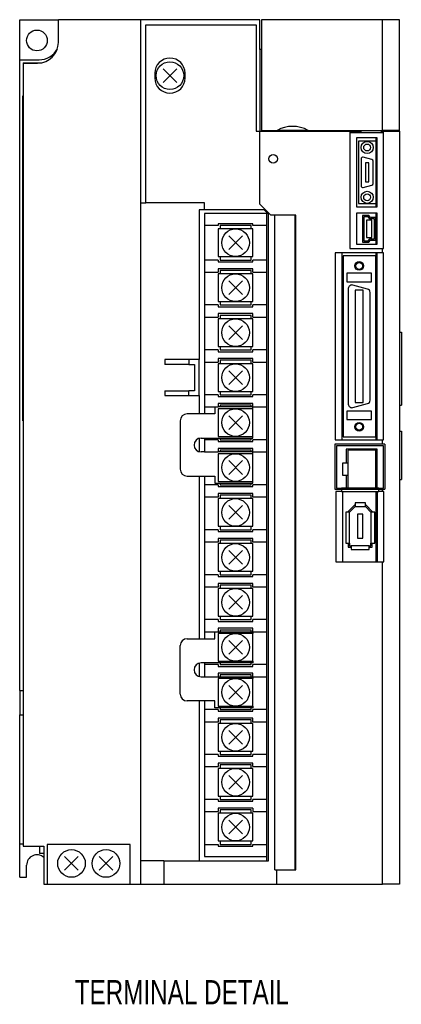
# Model space of a CAD drawing. Extents: x -955 to 8, y -401 to 362.
# Tile 2 of 3: x -955 to -845, y 77 to 362. Entities that reach past the tile are written whole.
import ezdxf

# ---------------------------------------------------------------- set-up
doc = ezdxf.new("R2010")
doc.units = 0
for name, color, linetype in [('NOTE', 5, 'CONTINUOUS'), ('OUTLINE', 7, 'CONTINUOUS'), ('THIN_LINE', 6, 'CONTINUOUS')]:
    doc.layers.add(name, color=color, linetype=linetype)
doc.styles.add('SLDTEXTSTYLE0', font='txt', dxfattribs={"width": 0.75})

msp = doc.modelspace()

# ---------------------------------------------------------------- linework, layer by layer
at = {"layer": 'OUTLINE'}
for p, q in [((-955.01, 361.58), (-943.81, 361.58)), ((-955.01, 349.98), (-955.01, 361.58)), ((-920.01, 361.58), (-943.81, 361.58)), ((-943.81, 355.03), (-943.81, 361.58)), ((-920.01, 361.58), (-920.01, 308.58)), ((-885.51, 361.58), (-920.01, 361.58)), ((-918.51, 308.58), (-918.51, 360.08)), ((-918.51, 360.08), (-886.51, 360.08)), ((-886.51, 360.08), (-886.51, 329.38)), ((-885.51, 352.98), (-885.51, 361.58)), ((-850.01, 361.58), (-885.01, 361.58)), ((-885.01, 361.58), (-885.01, 329.58)), ((-845.01, 361.58), (-850.01, 361.58)), ((-850.01, 329.58), (-850.01, 361.58)), ((-845.01, 329.58), (-845.01, 361.58)), ((-885.01, 352.98), (-885.51, 352.98)), ((-885.51, 352.98), (-885.51, 329.38)), ((-955.01, 167.58), (-955.01, 349.98)), ((-955.01, 349.98), (-949.41, 349.98)), ((-954.01, 349.13), (-953.01, 349.13)), ((-954.01, 349.13), (-954.01, 349.03)), ((-954.01, 349.03), (-949.81, 349.03)), ((-954.01, 349.03), (-954.01, 122.58)), ((-953.01, 349.13), (-948.72, 349.13)), ((-909.53, 343.43), (-913.49, 347.39)), ((-909.53, 347.39), (-913.49, 343.43)), ((-915.91, 346.08), (-915.91, 344.73)), ((-907.11, 344.73), (-907.11, 346.08)), ((-954.11, 245.58), (-954.11, 339.58)), ((-954.11, 339.58), (-954.01, 339.58)), ((-886.51, 329.38), (-885.51, 329.38)), ((-885.51, 308.28), (-885.51, 329.38)), ((-885.51, 329.38), (-859.41, 329.38)), ((-885.01, 329.58), (-880.5, 329.58)), ((-883.89, 329.58), (-883.89, 329.38)), ((-882.93, 329.38), (-882.93, 329.58)), ((-871.52, 329.58), (-880.5, 329.58)), ((-871.52, 329.58), (-850.01, 329.58)), ((-859.41, 329.38), (-856.01, 329.38)), ((-859.41, 329.38), (-859.41, 295.42)), ((-849.71, 328.87), (-859.41, 328.87)), ((-856.01, 329.58), (-856.01, 329.38)), ((-850.48, 329.38), (-850.48, 329.58)), ((-850.48, 329.38), (-849.71, 329.38)), ((-845.01, 329.58), (-850.01, 329.58)), ((-849.71, 329.38), (-845.01, 329.38)), ((-849.71, 295.42), (-849.71, 329.38)), ((-847.01, 329.58), (-847.01, 329.38)), ((-846.05, 329.38), (-846.05, 329.58)), ((-845.01, 329.38), (-845.01, 329.58)), ((-845.01, 329.38), (-845.01, 111.58)), ((-851.51, 327.42), (-857.51, 327.42)), ((-857.51, 327.42), (-857.51, 307.42)), ((-851.91, 326.42), (-856.91, 326.42)), ((-856.91, 326.42), (-856.91, 308.42)), ((-851.91, 327.42), (-851.91, 307.42)), ((-851.51, 307.42), (-851.51, 327.42)), ((-853.03, 321.13), (-855.53, 321.8)), ((-856.16, 321.32), (-856.16, 313.52)), ((-854.91, 320.17), (-854.91, 314.67)), ((-853.91, 320.17), (-854.91, 320.17)), ((-853.91, 314.67), (-853.91, 320.17)), ((-852.66, 314.19), (-852.66, 320.65)), ((-855.53, 313.04), (-853.03, 313.71)), ((-854.91, 314.67), (-853.91, 314.67)), ((-920.01, 308.58), (-920.01, 118.35)), ((-920.01, 308.58), (-918.51, 308.58)), ((-901.51, 308.58), (-918.51, 308.58)), ((-901.51, 306.58), (-901.51, 308.58)), ((-882.31, 305.08), (-885.51, 308.28)), ((-856.91, 308.42), (-851.91, 308.42)), ((-901.51, 306.58), (-903.01, 306.58)), ((-903.01, 306.58), (-903.01, 263.27)), ((-884.24, 306.58), (-901.51, 306.58)), ((-883.51, 305.58), (-901.51, 305.58)), ((-901.51, 305.58), (-901.51, 302.08)), ((-883.01, 305.36), (-884.24, 306.58)), ((-883.51, 305.86), (-883.51, 118.35)), ((-883.01, 118.35), (-883.01, 305.36)), ((-875.01, 305.08), (-882.31, 305.08)), ((-881.11, 115.78), (-881.11, 305.08)), ((-875.36, 305.08), (-875.36, 115.78)), ((-875.01, 115.78), (-875.01, 305.08)), ((-857.51, 307.42), (-851.51, 307.42)), ((-857.51, 305.62), (-857.51, 296.62)), ((-851.51, 305.62), (-857.51, 305.62)), ((-855.79, 304.97), (-855.79, 297.27)), ((-853.93, 304.97), (-855.79, 304.97)), ((-853.43, 304.42), (-853.93, 304.97)), ((-851.91, 305.62), (-851.91, 304.42)), ((-851.51, 296.62), (-851.51, 305.62)), ((-901.51, 302.08), (-901.51, 292.08)), ((-897.51, 302.08), (-901.51, 302.08)), ((-897.51, 302.58), (-897.51, 302.08)), ((-887.51, 302.58), (-897.51, 302.58)), ((-888.01, 302.08), (-897.01, 302.08)), ((-897.01, 302.08), (-897.01, 301.08)), ((-888.01, 301.08), (-888.01, 302.08)), ((-887.51, 302.08), (-887.51, 302.58)), ((-883.51, 302.08), (-887.51, 302.08)), ((-854.11, 304.57), (-855.39, 304.57)), ((-855.39, 304.57), (-855.39, 297.67)), ((-854.6, 303.62), (-854.6, 298.62)), ((-853.1, 303.62), (-854.6, 303.62)), ((-853.61, 304.02), (-854.11, 304.57)), ((-852.31, 304.02), (-853.61, 304.02)), ((-851.91, 304.42), (-853.43, 304.42)), ((-853.1, 298.62), (-853.1, 303.62)), ((-852.31, 298.22), (-852.31, 304.02)), ((-851.91, 297.82), (-851.91, 304.42)), ((-887.51, 301.08), (-897.51, 301.08)), ((-897.51, 301.08), (-897.51, 293.08)), ((-890.53, 299.06), (-894.49, 295.1)), ((-890.53, 295.1), (-894.49, 299.06)), ((-887.51, 293.08), (-887.51, 301.08)), ((-857.51, 296.62), (-851.51, 296.62)), ((-855.79, 297.27), (-853.93, 297.27)), ((-855.39, 297.67), (-854.11, 297.67)), ((-854.6, 298.62), (-853.1, 298.62)), ((-854.11, 297.67), (-853.61, 298.22)), ((-853.93, 297.27), (-853.43, 297.82)), ((-853.61, 298.22), (-852.31, 298.22)), ((-853.43, 297.82), (-851.91, 297.82)), ((-851.91, 297.82), (-851.91, 296.62)), ((-863.71, 294.12), (-863.71, 240.12)), ((-850.01, 294.12), (-863.71, 294.12)), ((-861.76, 294.12), (-861.76, 240.12)), ((-851.91, 293.32), (-861.31, 293.32)), ((-861.31, 293.32), (-861.31, 240.92)), ((-859.41, 295.42), (-850.01, 295.42)), ((-851.91, 294.12), (-851.91, 293.32)), ((-851.91, 240.92), (-851.91, 293.32)), ((-851.46, 240.12), (-851.46, 294.12)), ((-850.01, 295.42), (-849.71, 295.42)), ((-850.01, 294.12), (-850.01, 295.42)), ((-849.71, 294.12), (-850.01, 294.12)), ((-849.71, 240.12), (-849.71, 294.12)), ((-897.51, 292.08), (-901.51, 292.08)), ((-901.51, 292.08), (-901.51, 288.58)), ((-897.51, 293.08), (-887.51, 293.08)), ((-897.51, 292.08), (-897.51, 291.58)), ((-897.51, 291.58), (-887.51, 291.58)), ((-897.01, 293.08), (-897.01, 292.08)), ((-897.01, 292.08), (-888.01, 292.08)), ((-888.01, 292.08), (-888.01, 293.08)), ((-887.51, 291.58), (-887.51, 292.08)), ((-883.51, 292.08), (-887.51, 292.08)), ((-901.51, 288.58), (-901.51, 279.08)), ((-901.51, 288.58), (-897.51, 288.58)), ((-897.51, 289.58), (-897.51, 288.58)), ((-887.51, 289.58), (-897.51, 289.58)), ((-887.51, 288.08), (-897.51, 288.08)), ((-897.51, 288.08), (-897.51, 280.08)), ((-888.01, 289.08), (-897.01, 289.08)), ((-897.01, 289.08), (-897.01, 288.08)), ((-888.01, 288.08), (-888.01, 289.08)), ((-887.51, 288.58), (-887.51, 289.58)), ((-887.51, 288.58), (-883.51, 288.58)), ((-887.51, 280.08), (-887.51, 288.08)), ((-860.26, 288.32), (-860.26, 285.82)), ((-853.16, 288.32), (-860.26, 288.32)), ((-853.16, 285.82), (-853.16, 288.32)), ((-890.53, 286.06), (-894.49, 282.1)), ((-890.53, 282.1), (-894.49, 286.06)), ((-860.26, 285.82), (-853.16, 285.82)), ((-854.3, 283.68), (-858.6, 284.84)), ((-859.86, 283.87), (-859.86, 250.38)), ((-855.56, 283.37), (-857.86, 283.37)), ((-857.86, 283.37), (-857.86, 250.87)), ((-855.56, 250.87), (-855.56, 283.37)), ((-853.56, 251.53), (-853.56, 282.72)), ((-901.51, 279.08), (-901.51, 275.58)), ((-897.51, 279.08), (-901.51, 279.08)), ((-897.51, 280.08), (-887.51, 280.08)), ((-897.51, 279.08), (-897.51, 278.58)), ((-897.01, 280.08), (-897.01, 279.08)), ((-897.01, 279.08), (-888.01, 279.08)), ((-888.01, 279.08), (-888.01, 280.08)), ((-883.51, 279.08), (-887.51, 279.08)), ((-887.51, 278.58), (-887.51, 279.08)), ((-897.51, 278.58), (-887.51, 278.58)), ((-897.51, 276.58), (-897.51, 275.58)), ((-887.51, 276.58), (-897.51, 276.58)), ((-887.51, 275.58), (-887.51, 276.58)), ((-901.51, 275.58), (-901.51, 266.08)), ((-901.51, 275.58), (-897.51, 275.58)), ((-897.51, 275.08), (-897.51, 267.08)), ((-887.51, 275.08), (-897.51, 275.08)), ((-888.01, 276.08), (-897.01, 276.08)), ((-897.01, 276.08), (-897.01, 275.08)), ((-888.01, 275.08), (-888.01, 276.08)), ((-887.51, 275.58), (-883.51, 275.58)), ((-887.51, 267.08), (-887.51, 275.08)), ((-890.53, 273.06), (-894.49, 269.1)), ((-890.53, 269.1), (-894.49, 273.06)), ((-845.01, 271.18), (-844.51, 271.18)), ((-844.51, 271.18), (-844.51, 250.08)), ((-901.51, 266.08), (-901.51, 262.58)), ((-897.51, 266.08), (-901.51, 266.08)), ((-897.51, 267.08), (-887.51, 267.08)), ((-897.51, 266.08), (-897.51, 265.58)), ((-897.51, 265.58), (-887.51, 265.58)), ((-897.01, 267.08), (-897.01, 266.08)), ((-897.01, 266.08), (-888.01, 266.08)), ((-888.01, 266.08), (-888.01, 267.08)), ((-887.51, 265.58), (-887.51, 266.08)), ((-883.51, 266.08), (-887.51, 266.08)), ((-906.01, 263.27), (-913.01, 263.27)), ((-913.01, 263.27), (-913.01, 261.89)), ((-903.01, 263.27), (-906.01, 263.27)), ((-906.01, 263.27), (-906.01, 261.89)), ((-903.01, 252.89), (-903.01, 263.27)), ((-901.51, 262.58), (-901.51, 253.08)), ((-901.51, 262.58), (-897.51, 262.58)), ((-897.51, 263.58), (-897.51, 262.58)), ((-887.51, 263.58), (-897.51, 263.58)), ((-887.51, 262.08), (-897.51, 262.08)), ((-897.51, 262.08), (-897.51, 254.08)), ((-888.01, 263.08), (-897.01, 263.08)), ((-897.01, 263.08), (-897.01, 262.08)), ((-888.01, 262.08), (-888.01, 263.08)), ((-887.51, 262.58), (-887.51, 263.58)), ((-887.51, 262.58), (-883.51, 262.58)), ((-887.51, 254.08), (-887.51, 262.08)), ((-906.01, 261.89), (-913.01, 261.89)), ((-906.01, 261.89), (-904.39, 261.89)), ((-904.39, 261.89), (-904.39, 254.27)), ((-890.53, 260.06), (-894.49, 256.1)), ((-890.53, 256.1), (-894.49, 260.06)), ((-913.01, 254.27), (-906.01, 254.27)), ((-913.01, 254.27), (-913.01, 252.89)), ((-904.39, 254.27), (-906.01, 254.27)), ((-906.01, 252.89), (-906.01, 254.27)), ((-897.51, 254.08), (-887.51, 254.08)), ((-897.01, 254.08), (-897.01, 253.08)), ((-888.01, 253.08), (-888.01, 254.08)), ((-913.01, 252.89), (-906.01, 252.89)), ((-906.01, 252.89), (-903.01, 252.89)), ((-903.01, 252.89), (-903.01, 247.58)), ((-901.51, 253.08), (-901.51, 249.58)), ((-897.51, 253.08), (-901.51, 253.08)), ((-897.51, 253.08), (-897.51, 252.58)), ((-897.51, 252.58), (-887.51, 252.58)), ((-897.51, 250.58), (-897.51, 249.58)), ((-887.51, 250.58), (-897.51, 250.58)), ((-897.01, 253.08), (-888.01, 253.08)), ((-883.51, 253.08), (-887.51, 253.08)), ((-887.51, 252.58), (-887.51, 253.08)), ((-887.51, 249.58), (-887.51, 250.58)), ((-857.86, 250.87), (-855.56, 250.87)), ((-901.51, 249.58), (-901.51, 247.58)), ((-901.51, 249.58), (-897.51, 249.58)), ((-898.51, 249.58), (-898.51, 247.58)), ((-887.51, 249.58), (-897.51, 249.58)), ((-887.51, 249.08), (-897.51, 249.08)), ((-897.51, 249.08), (-897.51, 241.08)), ((-897.01, 250.08), (-897.01, 249.58)), ((-888.01, 250.08), (-897.01, 250.08)), ((-888.01, 249.58), (-888.01, 250.08)), ((-887.51, 249.08), (-887.51, 249.58)), ((-887.51, 249.58), (-883.51, 249.58)), ((-887.51, 241.08), (-887.51, 249.08)), ((-860.26, 248.42), (-860.26, 245.92)), ((-853.16, 248.42), (-860.26, 248.42)), ((-858.6, 249.41), (-854.3, 250.56)), ((-853.16, 245.92), (-853.16, 248.42)), ((-845.01, 250.08), (-844.51, 250.08)), ((-954.11, 245.58), (-954.01, 245.58)), ((-908.51, 245.58), (-908.51, 231.58)), ((-898.51, 247.58), (-906.51, 247.58)), ((-890.53, 247.06), (-894.49, 243.1)), ((-890.53, 243.1), (-894.49, 247.06)), ((-860.26, 245.92), (-853.16, 245.92)), ((-845.01, 242.58), (-844.51, 242.58)), ((-844.51, 242.58), (-844.51, 228.58)), ((-903.01, 240.52), (-903.01, 236.65)), ((-902.51, 240.58), (-887.51, 240.58)), ((-901.51, 240.58), (-901.51, 240.08)), ((-901.51, 240.08), (-901.51, 236.58)), ((-897.51, 240.08), (-901.51, 240.08)), ((-897.51, 241.08), (-887.51, 241.08)), ((-897.51, 240.08), (-897.51, 239.58)), ((-897.51, 239.58), (-887.51, 239.58)), ((-897.01, 240.58), (-897.01, 240.08)), ((-897.01, 240.08), (-888.01, 240.08)), ((-888.01, 240.08), (-888.01, 240.58)), ((-887.51, 240.58), (-887.51, 241.08)), ((-883.51, 240.08), (-887.51, 240.08)), ((-887.51, 239.58), (-887.51, 240.08)), ((-863.71, 240.12), (-850.01, 240.12)), ((-861.31, 240.92), (-851.91, 240.92)), ((-851.91, 240.92), (-851.91, 240.12)), ((-850.01, 240.12), (-849.71, 240.12)), ((-850.01, 238.87), (-850.01, 240.12)), ((-901.51, 236.58), (-902.51, 236.58)), ((-901.51, 236.58), (-897.51, 236.58)), ((-897.51, 237.58), (-897.51, 236.58)), ((-887.51, 237.58), (-897.51, 237.58)), ((-887.51, 236.58), (-897.51, 236.58)), ((-897.01, 237.08), (-897.01, 236.58)), ((-888.01, 237.08), (-897.01, 237.08)), ((-888.01, 236.58), (-888.01, 237.08)), ((-887.51, 236.58), (-887.51, 237.58)), ((-887.51, 236.08), (-887.51, 236.58)), ((-887.51, 236.58), (-883.51, 236.58)), ((-850.01, 238.87), (-863.79, 238.87)), ((-863.79, 238.87), (-863.79, 225.77)), ((-849.69, 238.37), (-863.29, 238.37)), ((-863.29, 238.37), (-863.29, 226.1)), ((-851.5, 237.35), (-860.5, 237.35)), ((-860.5, 237.35), (-860.5, 233.34)), ((-851.97, 237.09), (-859.97, 237.09)), ((-859.97, 237.09), (-859.97, 226.09)), ((-851.97, 237.09), (-851.97, 226.09)), ((-851.91, 237.35), (-851.91, 226.1)), ((-851.5, 226.1), (-851.5, 237.35)), ((-849.26, 238.87), (-850.01, 238.87)), ((-849.69, 226.1), (-849.69, 238.37)), ((-849.26, 238.87), (-849.26, 225.77)), ((-897.51, 236.08), (-897.51, 228.08)), ((-887.51, 236.08), (-897.51, 236.08)), ((-890.53, 234.06), (-894.49, 230.1)), ((-890.53, 230.1), (-894.49, 234.06)), ((-887.51, 228.08), (-887.51, 236.08)), ((-859.97, 233.34), (-861.57, 233.34)), ((-861.57, 233.34), (-861.57, 229.84)), ((-906.51, 229.58), (-898.51, 229.58)), ((-903.01, 229.58), (-903.01, 182.58)), ((-901.51, 229.58), (-901.51, 227.08)), ((-898.51, 229.58), (-898.51, 227.58)), ((-897.51, 228.08), (-887.51, 228.08)), ((-887.51, 227.58), (-887.51, 228.08)), ((-861.57, 229.84), (-859.97, 229.84)), ((-860.5, 229.84), (-860.5, 226.1)), ((-845.01, 228.58), (-844.51, 228.58)), ((-901.51, 227.08), (-901.51, 223.58)), ((-897.51, 227.08), (-901.51, 227.08)), ((-898.51, 227.58), (-887.51, 227.58)), ((-897.51, 227.08), (-897.51, 226.58)), ((-897.51, 226.58), (-887.51, 226.58)), ((-897.01, 227.58), (-897.01, 227.08)), ((-897.01, 227.08), (-888.01, 227.08)), ((-888.01, 227.08), (-888.01, 227.58)), ((-887.51, 226.58), (-887.51, 227.08)), ((-883.51, 227.08), (-887.51, 227.08)), ((-863.79, 225.77), (-861.81, 225.77)), ((-863.51, 225.12), (-863.51, 204.77)), ((-861.81, 225.12), (-863.51, 225.12)), ((-863.29, 226.1), (-861.81, 226.1)), ((-859.97, 226.1), (-861.81, 226.1)), ((-861.81, 226.1), (-861.81, 225.77)), ((-861.81, 225.77), (-861.81, 225.12)), ((-861.81, 225.77), (-851.05, 225.77)), ((-861.81, 225.12), (-851.05, 225.12)), ((-861.59, 225.12), (-861.59, 204.77)), ((-851.97, 226.09), (-859.97, 226.09)), ((-851.05, 226.1), (-851.97, 226.1)), ((-851.91, 225.12), (-851.91, 204.77)), ((-851.45, 204.77), (-851.45, 225.12)), ((-851.05, 225.77), (-851.05, 226.1)), ((-851.05, 226.1), (-849.69, 226.1)), ((-851.05, 225.12), (-851.05, 225.77)), ((-851.05, 225.77), (-850.01, 225.77)), ((-850.01, 225.12), (-851.05, 225.12)), ((-850.01, 225.12), (-850.01, 225.77)), ((-850.01, 225.77), (-849.26, 225.77)), ((-849.54, 225.12), (-850.01, 225.12)), ((-849.54, 204.77), (-849.54, 225.12)), ((-901.51, 223.58), (-901.51, 214.08)), ((-901.51, 223.58), (-897.51, 223.58)), ((-897.51, 224.58), (-897.51, 223.58)), ((-887.51, 224.58), (-897.51, 224.58)), ((-887.51, 223.08), (-897.51, 223.08)), ((-897.51, 223.08), (-897.51, 215.08)), ((-897.01, 224.08), (-897.01, 223.08)), ((-888.01, 224.08), (-897.01, 224.08)), ((-888.01, 223.08), (-888.01, 224.08)), ((-887.51, 223.58), (-887.51, 224.58)), ((-887.51, 223.58), (-883.51, 223.58)), ((-887.51, 215.08), (-887.51, 223.08)), ((-890.53, 221.06), (-894.49, 217.1)), ((-890.53, 217.1), (-894.49, 221.06)), ((-858.08, 221.17), (-859.91, 219.34)), ((-859.91, 219.34), (-859.91, 219.18)), ((-857.92, 220.77), (-859.51, 219.18)), ((-857.92, 221.17), (-858.08, 221.17)), ((-854.91, 221.87), (-857.92, 221.87)), ((-857.92, 221.87), (-857.92, 220.77)), ((-857.92, 220.77), (-854.91, 220.77)), ((-854.91, 220.77), (-854.91, 221.87)), ((-854.74, 221.17), (-854.91, 221.17)), ((-853.31, 219.18), (-854.91, 220.77)), ((-852.91, 219.34), (-854.74, 221.17)), ((-852.91, 219.18), (-852.91, 219.34)), ((-859.51, 219.18), (-860.61, 219.18)), ((-860.61, 219.18), (-860.61, 210.17)), ((-859.51, 210.17), (-859.51, 219.18)), ((-857.16, 218.57), (-857.16, 211.67)), ((-855.66, 218.57), (-857.16, 218.57)), ((-855.66, 211.67), (-855.66, 218.57)), ((-853.31, 219.18), (-853.31, 210.17)), ((-852.21, 219.18), (-853.31, 219.18)), ((-852.21, 210.17), (-852.21, 219.18)), ((-901.51, 214.08), (-901.51, 210.58)), ((-897.51, 214.08), (-901.51, 214.08)), ((-897.51, 215.08), (-887.51, 215.08)), ((-897.51, 214.08), (-897.51, 213.58)), ((-897.51, 213.58), (-887.51, 213.58)), ((-897.01, 215.08), (-897.01, 214.08)), ((-897.01, 214.08), (-888.01, 214.08)), ((-888.01, 214.08), (-888.01, 215.08)), ((-883.51, 214.08), (-887.51, 214.08)), ((-887.51, 213.58), (-887.51, 214.08)), ((-897.51, 211.58), (-897.51, 210.58)), ((-887.51, 211.58), (-897.51, 211.58)), ((-888.01, 211.08), (-897.01, 211.08)), ((-897.01, 211.08), (-897.01, 210.08)), ((-888.01, 210.08), (-888.01, 211.08)), ((-887.51, 210.58), (-887.51, 211.58)), ((-857.16, 211.67), (-855.66, 211.67)), ((-901.51, 210.58), (-901.51, 201.08)), ((-901.51, 210.58), (-897.51, 210.58)), ((-897.51, 210.08), (-897.51, 202.08)), ((-887.51, 210.08), (-897.51, 210.08)), ((-890.53, 208.06), (-894.49, 204.1)), ((-890.53, 204.1), (-894.49, 208.06)), ((-887.51, 210.58), (-883.51, 210.58)), ((-887.51, 202.08), (-887.51, 210.08)), ((-860.61, 210.17), (-859.51, 210.17)), ((-859.91, 210.17), (-859.91, 209.07)), ((-859.91, 209.07), (-859.01, 209.07)), ((-859.51, 210.17), (-859.51, 209.47)), ((-859.51, 209.47), (-859.01, 209.47)), ((-859.01, 209.47), (-859.01, 208.37)), ((-853.81, 209.47), (-859.01, 209.47)), ((-859.01, 208.37), (-853.81, 208.37)), ((-853.81, 209.47), (-853.31, 209.47)), ((-853.81, 208.37), (-853.81, 209.47)), ((-853.81, 209.07), (-852.91, 209.07)), ((-853.31, 209.47), (-853.31, 210.17)), ((-853.31, 210.17), (-852.21, 210.17)), ((-852.91, 209.07), (-852.91, 210.17)), ((-863.51, 204.77), (-850.01, 204.77)), ((-850.01, 204.77), (-849.54, 204.77)), ((-850.01, 111.58), (-850.01, 204.77)), ((-901.51, 201.08), (-901.51, 197.58)), ((-897.51, 201.08), (-901.51, 201.08)), ((-897.51, 202.08), (-887.51, 202.08)), ((-897.51, 201.08), (-897.51, 200.58)), ((-897.51, 200.58), (-887.51, 200.58)), ((-897.01, 202.08), (-897.01, 201.08)), ((-897.01, 201.08), (-888.01, 201.08)), ((-888.01, 201.08), (-888.01, 202.08)), ((-883.51, 201.08), (-887.51, 201.08)), ((-887.51, 200.58), (-887.51, 201.08)), ((-901.51, 197.58), (-901.51, 188.08)), ((-901.51, 197.58), (-897.51, 197.58)), ((-897.51, 198.58), (-897.51, 197.58)), ((-887.51, 198.58), (-897.51, 198.58)), ((-897.51, 197.08), (-897.51, 189.08)), ((-887.51, 197.08), (-897.51, 197.08)), ((-888.01, 198.08), (-897.01, 198.08)), ((-897.01, 198.08), (-897.01, 197.08)), ((-888.01, 197.08), (-888.01, 198.08)), ((-887.51, 197.58), (-887.51, 198.58)), ((-887.51, 197.58), (-883.51, 197.58)), ((-887.51, 189.08), (-887.51, 197.08)), ((-890.53, 195.06), (-894.49, 191.1)), ((-890.53, 191.1), (-894.49, 195.06)), ((-901.51, 188.08), (-901.51, 184.58)), ((-897.51, 188.08), (-901.51, 188.08)), ((-897.51, 189.08), (-887.51, 189.08)), ((-897.51, 188.08), (-897.51, 187.58)), ((-897.01, 189.08), (-897.01, 188.08)), ((-897.01, 188.08), (-888.01, 188.08)), ((-888.01, 188.08), (-888.01, 189.08)), ((-887.51, 187.58), (-887.51, 188.08)), ((-883.51, 188.08), (-887.51, 188.08)), ((-897.51, 187.58), (-887.51, 187.58)), ((-897.51, 185.58), (-897.51, 184.58)), ((-887.51, 185.58), (-897.51, 185.58)), ((-897.01, 185.08), (-897.01, 184.58)), ((-888.01, 185.08), (-897.01, 185.08)), ((-888.01, 184.58), (-888.01, 185.08)), ((-887.51, 184.58), (-887.51, 185.58)), ((-906.51, 182.58), (-898.51, 182.58)), ((-901.51, 184.58), (-901.51, 182.58)), ((-901.51, 184.58), (-897.51, 184.58)), ((-898.51, 182.58), (-898.51, 184.58)), ((-897.51, 184.58), (-887.51, 184.58)), ((-887.51, 184.08), (-897.51, 184.08)), ((-897.51, 184.08), (-897.51, 176.08)), ((-887.51, 184.58), (-887.51, 184.08)), ((-887.51, 184.58), (-883.51, 184.58)), ((-887.51, 176.08), (-887.51, 184.08)), ((-908.51, 166.58), (-908.51, 180.58)), ((-890.53, 182.06), (-894.49, 178.1)), ((-890.53, 178.1), (-894.49, 182.06)), ((-903.01, 175.52), (-903.01, 171.65)), ((-887.51, 175.58), (-902.51, 175.58)), ((-901.51, 175.58), (-901.51, 175.08)), ((-901.51, 175.08), (-901.51, 171.58)), ((-897.51, 175.08), (-901.51, 175.08)), ((-897.51, 176.08), (-887.51, 176.08)), ((-897.51, 175.08), (-897.51, 174.58)), ((-897.51, 174.58), (-887.51, 174.58)), ((-897.01, 175.58), (-897.01, 175.08)), ((-897.01, 175.08), (-888.01, 175.08)), ((-888.01, 175.08), (-888.01, 175.58)), ((-887.51, 176.08), (-887.51, 175.58)), ((-883.51, 175.08), (-887.51, 175.08)), ((-887.51, 174.58), (-887.51, 175.08)), ((-902.51, 171.58), (-901.51, 171.58)), ((-901.51, 171.58), (-897.51, 171.58)), ((-897.51, 172.58), (-897.51, 171.58)), ((-887.51, 172.58), (-897.51, 172.58)), ((-897.51, 171.58), (-887.51, 171.58)), ((-887.51, 171.08), (-897.51, 171.08)), ((-897.51, 171.08), (-897.51, 163.08)), ((-888.01, 172.08), (-897.01, 172.08)), ((-897.01, 172.08), (-897.01, 171.58)), ((-888.01, 171.58), (-888.01, 172.08)), ((-887.51, 171.58), (-887.51, 172.58)), ((-887.51, 171.58), (-887.51, 171.08)), ((-887.51, 171.58), (-883.51, 171.58)), ((-887.51, 163.08), (-887.51, 171.08)), ((-890.53, 169.06), (-894.49, 165.1)), ((-890.53, 165.1), (-894.49, 169.06)), ((-955.01, 167.58), (-954.01, 167.58)), ((-955.01, 167.58), (-955.01, 160.58)), ((-898.51, 164.58), (-906.51, 164.58)), ((-903.01, 164.58), (-903.01, 118.35)), ((-901.51, 164.58), (-901.51, 162.08)), ((-898.51, 162.58), (-898.51, 164.58)), ((-887.51, 162.58), (-898.51, 162.58)), ((-897.51, 163.08), (-887.51, 163.08)), ((-897.01, 162.58), (-897.01, 162.08)), ((-888.01, 162.08), (-888.01, 162.58)), ((-887.51, 163.08), (-887.51, 162.58)), ((-955.01, 123.18), (-955.01, 160.58)), ((-955.01, 160.58), (-954.01, 160.58)), ((-901.51, 162.08), (-901.51, 158.58)), ((-897.51, 162.08), (-901.51, 162.08)), ((-897.51, 162.08), (-897.51, 161.58)), ((-897.51, 161.58), (-887.51, 161.58)), ((-897.51, 159.58), (-897.51, 158.58)), ((-887.51, 159.58), (-897.51, 159.58)), ((-897.01, 162.08), (-888.01, 162.08)), ((-883.51, 162.08), (-887.51, 162.08)), ((-887.51, 161.58), (-887.51, 162.08)), ((-887.51, 158.58), (-887.51, 159.58)), ((-901.51, 158.58), (-901.51, 149.08)), ((-901.51, 158.58), (-897.51, 158.58)), ((-887.51, 158.08), (-897.51, 158.08)), ((-897.51, 158.08), (-897.51, 150.08)), ((-888.01, 159.08), (-897.01, 159.08)), ((-897.01, 159.08), (-897.01, 158.08)), ((-888.01, 158.08), (-888.01, 159.08)), ((-887.51, 158.58), (-883.51, 158.58)), ((-887.51, 150.08), (-887.51, 158.08)), ((-890.53, 156.06), (-894.49, 152.1)), ((-890.53, 152.1), (-894.49, 156.06)), ((-901.51, 149.08), (-901.51, 145.58)), ((-897.51, 149.08), (-901.51, 149.08)), ((-897.51, 150.08), (-887.51, 150.08)), ((-897.51, 149.08), (-897.51, 148.58)), ((-897.51, 148.58), (-887.51, 148.58)), ((-897.01, 150.08), (-897.01, 149.08)), ((-897.01, 149.08), (-888.01, 149.08)), ((-888.01, 149.08), (-888.01, 150.08)), ((-883.51, 149.08), (-887.51, 149.08)), ((-887.51, 148.58), (-887.51, 149.08)), ((-901.51, 145.58), (-901.51, 136.08)), ((-901.51, 145.58), (-897.51, 145.58)), ((-897.51, 146.58), (-897.51, 145.58)), ((-887.51, 146.58), (-897.51, 146.58)), ((-888.01, 146.08), (-897.01, 146.08)), ((-897.01, 146.08), (-897.01, 145.08)), ((-888.01, 145.08), (-888.01, 146.08)), ((-887.51, 145.58), (-887.51, 146.58)), ((-887.51, 145.58), (-883.51, 145.58)), ((-897.51, 145.08), (-897.51, 137.08)), ((-887.51, 145.08), (-897.51, 145.08)), ((-890.53, 143.06), (-894.49, 139.1)), ((-890.53, 139.1), (-894.49, 143.06)), ((-887.51, 137.08), (-887.51, 145.08)), ((-897.51, 137.08), (-887.51, 137.08)), ((-897.01, 137.08), (-897.01, 136.08)), ((-888.01, 136.08), (-888.01, 137.08)), ((-897.51, 136.08), (-901.51, 136.08)), ((-901.51, 136.08), (-901.51, 132.58)), ((-897.51, 136.08), (-897.51, 135.58)), ((-897.51, 135.58), (-887.51, 135.58)), ((-897.01, 136.08), (-888.01, 136.08)), ((-883.51, 136.08), (-887.51, 136.08)), ((-887.51, 135.58), (-887.51, 136.08)), ((-901.51, 132.58), (-901.51, 123.08)), ((-901.51, 132.58), (-897.51, 132.58)), ((-887.51, 133.58), (-897.51, 133.58)), ((-897.51, 133.58), (-897.51, 132.58)), ((-897.51, 132.08), (-897.51, 124.08)), ((-887.51, 132.08), (-897.51, 132.08)), ((-897.01, 133.08), (-897.01, 132.08)), ((-888.01, 133.08), (-897.01, 133.08)), ((-888.01, 132.08), (-888.01, 133.08)), ((-887.51, 133.58), (-887.51, 132.58)), ((-887.51, 132.58), (-883.51, 132.58)), ((-887.51, 124.08), (-887.51, 132.08)), ((-890.53, 130.06), (-894.49, 126.1)), ((-890.53, 126.1), (-894.49, 130.06)), ((-955.01, 113.58), (-955.01, 123.18)), ((-954.01, 123.18), (-955.01, 123.18)), ((-954.01, 122.58), (-948.01, 122.58)), ((-949.31, 122.58), (-949.31, 120.43)), ((-948.01, 122.58), (-948.01, 111.58)), ((-947.01, 123.03), (-947.01, 111.58)), ((-923.01, 123.03), (-947.01, 123.03)), ((-923.01, 111.58), (-923.01, 123.03)), ((-901.51, 123.08), (-897.51, 123.08)), ((-901.51, 123.08), (-901.51, 119.58)), ((-897.51, 124.08), (-887.51, 124.08)), ((-897.51, 123.08), (-897.51, 122.58)), ((-897.51, 122.58), (-887.51, 122.58)), ((-897.01, 124.08), (-897.01, 123.08)), ((-897.01, 123.08), (-888.01, 123.08)), ((-888.01, 123.08), (-888.01, 124.08)), ((-887.51, 123.08), (-883.51, 123.08)), ((-887.51, 122.58), (-887.51, 123.08)), ((-948.01, 120.43), (-949.31, 120.43)), ((-953.01, 113.58), (-953.01, 117.08)), ((-938.03, 119.56), (-941.99, 115.6)), ((-938.03, 115.6), (-941.99, 119.56)), ((-928.03, 119.56), (-931.99, 115.6)), ((-928.03, 115.6), (-931.99, 119.56)), ((-913.31, 118.35), (-920.01, 118.35)), ((-920.01, 118.35), (-920.01, 111.58)), ((-913.31, 118.35), (-913.31, 111.58)), ((-913.31, 118.35), (-883.01, 118.35)), ((-901.51, 119.58), (-883.51, 119.58)), ((-881.11, 115.78), (-880.51, 115.78)), ((-880.51, 115.78), (-875.01, 115.78)), ((-880.51, 111.58), (-880.51, 115.78)), ((-955.01, 113.58), (-953.01, 113.58)), ((-948.01, 111.58), (-947.01, 111.58)), ((-947.01, 111.58), (-923.01, 111.58)), ((-923.01, 111.58), (-920.01, 111.58)), ((-920.01, 111.58), (-913.31, 111.58)), ((-913.31, 111.58), (-880.51, 111.58)), ((-880.51, 111.58), (-850.01, 111.58)), ((-845.01, 111.58), (-850.01, 111.58))]:
    msp.add_line(p, q, dxfattribs=at)
for centre, radius in [((-950.01, 355.58), 3), ((-911.51, 345.41), 4), ((-854.41, 324.62), 1.75), ((-854.41, 324.62), 1), ((-881.61, 321.34), 1.25), ((-854.41, 310.22), 1.75), ((-854.41, 310.22), 1), ((-892.51, 297.08), 4), ((-856.71, 290.37), 1), ((-892.51, 284.08), 4), ((-892.51, 271.08), 4), ((-892.51, 258.08), 4), ((-892.51, 245.08), 4), ((-856.71, 243.87), 1), ((-892.51, 232.08), 4), ((-892.51, 219.08), 4), ((-892.51, 206.08), 4), ((-892.51, 193.08), 4), ((-892.51, 180.08), 4), ((-892.51, 167.08), 4), ((-892.51, 154.08), 4), ((-892.51, 141.08), 4), ((-892.51, 128.08), 4), ((-940.01, 117.58), 4), ((-930.01, 117.58), 4)]:
    msp.add_circle(centre, radius, dxfattribs=at)
for centre, radius, start, end in [((-949.81, 355.03), 6, 270, 0), ((-949.41, 355.98), 6, 270, 332.2387), ((-911.51, 346.08), 4.4, 0, 180), ((-911.51, 344.73), 4.4, 180, 0), ((-876.01, 321.44), 9.3, 61.1243, 118.8757), ((-876.01, 321.44), 9.3, 61.1243, 118.8757), ((-876.01, 321.44), 9.3, 61.1243, 118.8757), ((-876.01, 321.44), 9.3, 61.1243, 118.8757), ((-855.66, 321.32), 0.5, 75, 180), ((-853.16, 320.65), 0.5, 0, 75), ((-855.66, 313.52), 0.5, 180, 285), ((-853.16, 314.19), 0.5, 285, 0), ((-858.86, 283.87), 1, 75, 180), ((-854.56, 282.72), 1, 0, 75), ((-854.56, 251.53), 1, 285, 0), ((-858.86, 250.38), 1, 180, 285), ((-906.51, 245.58), 2, 90, 180), ((-902.51, 238.58), 2, 90, 270), ((-906.51, 231.58), 2, 180, 270), ((-906.51, 180.58), 2, 90, 180), ((-902.51, 173.58), 2, 90, 270), ((-906.51, 166.58), 2, 180, 270), ((-950.01, 117.08), 3, 48.1897, 180)]:
    msp.add_arc(centre, radius, start, end, dxfattribs=at)
at = {"layer": 'THIN_LINE'}
for centre in [(-856.71, 290.37), (-856.71, 243.87)]:
    msp.add_circle(centre, 1.25, dxfattribs=at)

# ---------------------------------------------------------------- texts
at = {"layer": 'NOTE', "insert": (-939.07, 83.85), "char_height": 7, "attachment_point": 1, "style": 'SLDTEXTSTYLE0'}
msp.add_mtext('TERMINAL DETAIL', dxfattribs=at)

doc.saveas('drawing.dxf')
